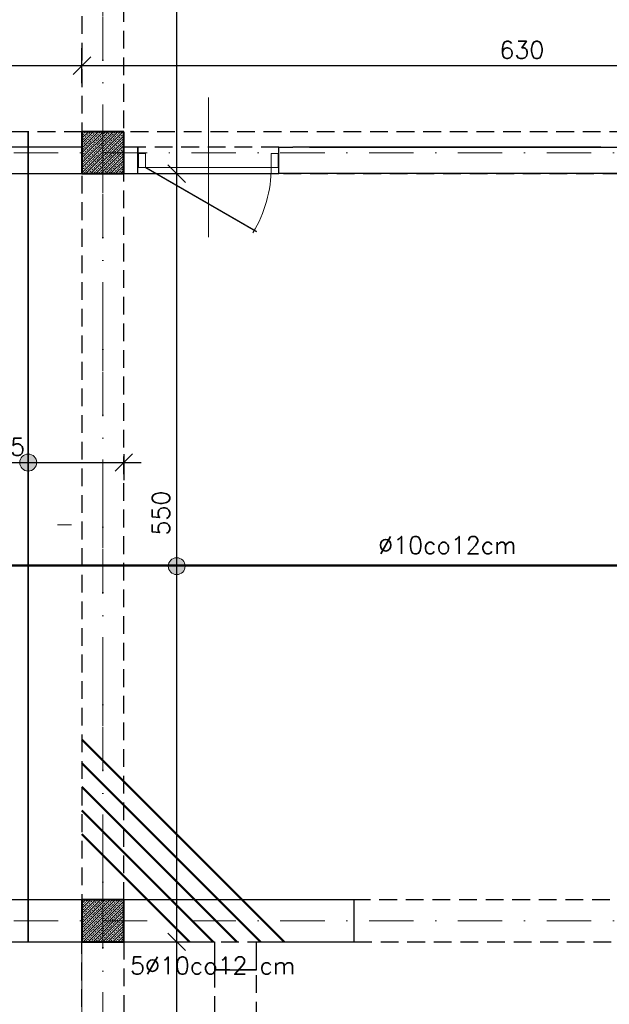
# Model space of a CAD drawing. Extents: x -19 to 9300416, y -12 to 10688993.
# Tile 7 of 106: x 4607123 to 4607545, y 5310708 to 5311413. Entities that reach past the tile are written whole.
import ezdxf

# ---------------------------------------------------------------- set-up
doc = ezdxf.new("R2010")
doc.units = 0
doc.header["$MEASUREMENT"] = 0
doc.linetypes.add('DASHDOT', pattern=[25.4, 12.7, -6.35, 0, -6.35])
doc.linetypes.add('DASHED', pattern=[19.05, 12.7, -6.35])
for name, color, linetype, lineweight in [('K-BELKI', 5, 'DASHED', 30), ('K-OPISY', 252, 'Continuous', 15), ('K-SCIANY CIENKI', 163, 'Continuous', 30), ('K-SCIANY GRUBY', 195, 'Continuous', 40), ('K-STAL', 114, 'Continuous', 50), ('K-STAL CIENKI', 92, 'Continuous', 35), ('K-WIDOK', 45, 'Continuous', 20), ('K-WYMIARY', 7, 'Continuous', 15), ('Osie', 175, 'DASHDOT', 9)]:
    doc.layers.add(name, color=color, linetype=linetype, lineweight=lineweight)
doc.layers.add('STOLARKA', color=4, linetype='Continuous')
doc.styles.add('Simplex', font='simplex.shx')
doc.dimstyles.new('1do50', dxfattribs={"dimscale": 5, "dimtxt": 2.5, "dimasz": 2.5, "dimexe": 2.5, "dimexo": 0.5, "dimgap": 1, "dimtad": 1, "dimdec": 1, "dimrnd": 0.5, "dimzin": 12, "dimdsep": 46, "dimtxsty": 'Simplex', "dimblk": 'OBLIQUE', "dimcen": 0.5, "dimdle": 2.5, "dimclrd": 256, "dimclre": 256, "dimclrt": 256, "dimadec": 1, "dimazin": 3, "dimtfac": 1, "dimtdec": 1, "dimtix": 1, "dimtmove": 0, "dimatfit": 3, "dimfxl": 0, "dimtolj": 1, "dimtzin": 0, "dimarcsym": 0})

# ---------------------------------------------------------------- blocks, each defined once
blk = doc.blocks.new('G$C61CBF25F')
at = {"layer": 'Osie', "lineweight": 0, "ltscale": 2.5}
for p, q in [((305, 0), (305, 1880)), ((855, 0), (855, 1880)), ((1525, 1240), (-5, 1240))]:
    blk.add_line(p, q, dxfattribs=at)
blk = doc.blocks.new('_Oblique')
at = {"color": 0, "linetype": 'ByBlock', "lineweight": -2}
blk.add_line((-0.5, -0.5), (0.5, 0.5), dxfattribs=at)
blk = doc.blocks.new('*D1149')
at = {"layer": 'Defpoints', "color": 0}
for p in [(4607167.81, 5311380.09), (4606627.81, 5311332.75), (4607167.81, 5311329.93)]:
    blk.add_point(p, dxfattribs=at)
at = {"layer": 'K-WYMIARY', "lineweight": -2, "ltscale": 40}
for p, q in [((4606627.81, 5311367.59), (4606627.81, 5311392.59)), ((4607167.81, 5311367.59), (4607167.81, 5311392.59)), ((4606615.31, 5311380.09), (4607180.31, 5311380.09))]:
    blk.add_line(p, q, dxfattribs=at)
at = {"layer": 'K-WYMIARY', "linetype": 'ByBlock', "lineweight": -2, "xscale": 12.5, "yscale": 12.5, "zscale": 12.5, "rotation": 180}
blk.add_blockref('_Oblique', (4606627.81, 5311380.09), dxfattribs=at)
at = {"layer": 'K-WYMIARY', "linetype": 'ByBlock', "lineweight": -2, "xscale": 12.5, "yscale": 12.5, "zscale": 12.5}
blk.add_blockref('_Oblique', (4607167.81, 5311380.09), dxfattribs=at)
at = {"layer": 'K-WYMIARY', "lineweight": 0, "ltscale": 40, "insert": (4606897.81, 5311391.34), "char_height": 12.5, "attachment_point": 5, "style": 'Simplex'}
blk.add_mtext('\\A1;540', dxfattribs=at)
blk = doc.blocks.new('*D1150')
at = {"layer": 'Defpoints', "color": 0}
for p in [(4607797.81, 5311380.09), (4607167.81, 5311329.93), (4607797.81, 5310789.67)]:
    blk.add_point(p, dxfattribs=at)
at = {"layer": 'K-WYMIARY', "lineweight": -2, "ltscale": 40}
for p, q in [((4607167.81, 5311367.59), (4607167.81, 5311392.59)), ((4607797.81, 5311367.59), (4607797.81, 5311392.59)), ((4607155.31, 5311380.09), (4607810.31, 5311380.09))]:
    blk.add_line(p, q, dxfattribs=at)
at = {"layer": 'K-WYMIARY', "linetype": 'ByBlock', "lineweight": -2, "xscale": 12.5, "yscale": 12.5, "zscale": 12.5, "rotation": 180}
blk.add_blockref('_Oblique', (4607167.81, 5311380.09), dxfattribs=at)
at = {"layer": 'K-WYMIARY', "linetype": 'ByBlock', "lineweight": -2, "xscale": 12.5, "yscale": 12.5, "zscale": 12.5}
blk.add_blockref('_Oblique', (4607797.81, 5311380.09), dxfattribs=at)
at = {"layer": 'K-WYMIARY', "lineweight": 0, "ltscale": 40, "insert": (4607482.81, 5311391.34), "char_height": 12.5, "attachment_point": 5, "style": 'Simplex'}
blk.add_mtext('\\A1;630', dxfattribs=at)
blk = doc.blocks.new('*D1152')
at = {"layer": 'Defpoints', "color": 0}
for p in [(4607197.81, 5310752.75), (4607235.65, 5310752.75), (4607167.81, 5310542.75)]:
    blk.add_point(p, dxfattribs=at)
at = {"layer": 'K-WYMIARY', "lineweight": -2, "ltscale": 40}
for p, q in [((4607235.65, 5310530.25), (4607235.65, 5310765.25)), ((4607223.15, 5310752.75), (4607248.15, 5310752.75)), ((4607223.15, 5310542.75), (4607248.15, 5310542.75))]:
    blk.add_line(p, q, dxfattribs=at)
at = {"layer": 'K-WYMIARY', "linetype": 'ByBlock', "lineweight": -2, "xscale": 12.5, "yscale": 12.5, "zscale": 12.5}
for p, rotation in [((4607235.65, 5310752.75), 90), ((4607235.65, 5310542.75), 270)]:
    blk.add_blockref('_Oblique', p, dxfattribs=dict(at, rotation=rotation))
at = {"layer": 'K-WYMIARY', "lineweight": 0, "ltscale": 40, "insert": (4607224.4, 5310647.75), "char_height": 12.5, "attachment_point": 5, "rotation": 90, "style": 'Simplex'}
blk.add_mtext('\\A1;210', dxfattribs=at)
blk = doc.blocks.new('*D1153')
at = {"layer": 'Defpoints', "color": 0}
for p in [(4607197.2, 5311302.75), (4607235.65, 5311302.75), (4607197.81, 5310752.75)]:
    blk.add_point(p, dxfattribs=at)
at = {"layer": 'K-WYMIARY', "lineweight": -2, "ltscale": 40}
for p, q in [((4607235.65, 5310740.25), (4607235.65, 5311315.25)), ((4607223.15, 5311302.75), (4607248.15, 5311302.75)), ((4607223.15, 5310752.75), (4607248.15, 5310752.75))]:
    blk.add_line(p, q, dxfattribs=at)
at = {"layer": 'K-WYMIARY', "linetype": 'ByBlock', "lineweight": -2, "xscale": 12.5, "yscale": 12.5, "zscale": 12.5}
for p, rotation in [((4607235.65, 5311302.75), 90), ((4607235.65, 5310752.75), 270)]:
    blk.add_blockref('_Oblique', p, dxfattribs=dict(at, rotation=rotation))
at = {"layer": 'K-WYMIARY', "lineweight": 0, "ltscale": 40, "insert": (4607224.4, 5311059.67), "char_height": 12.5, "attachment_point": 5, "rotation": 90, "style": 'Simplex'}
blk.add_mtext('\\A1;550', dxfattribs=at)
blk = doc.blocks.new('*D1154')
at = {"layer": 'Defpoints', "color": 0}
for p in [(4607197.81, 5311902.75), (4607235.65, 5311902.75), (4607197.2, 5311302.75)]:
    blk.add_point(p, dxfattribs=at)
at = {"layer": 'K-WYMIARY', "lineweight": -2, "ltscale": 40}
for p, q in [((4607235.65, 5311290.25), (4607235.65, 5311915.25)), ((4607223.15, 5311902.75), (4607248.15, 5311902.75)), ((4607223.15, 5311302.75), (4607248.15, 5311302.75))]:
    blk.add_line(p, q, dxfattribs=at)
at = {"layer": 'K-WYMIARY', "linetype": 'ByBlock', "lineweight": -2, "xscale": 12.5, "yscale": 12.5, "zscale": 12.5}
for p, rotation in [((4607235.65, 5311902.75), 90), ((4607235.65, 5311302.75), 270)]:
    blk.add_blockref('_Oblique', p, dxfattribs=dict(at, rotation=rotation))
at = {"layer": 'K-WYMIARY', "lineweight": 0, "ltscale": 40, "insert": (4607224.4, 5311602.75), "char_height": 12.5, "attachment_point": 5, "rotation": 90, "style": 'Simplex'}
blk.add_mtext('\\A1;600', dxfattribs=at)
blk = doc.blocks.new('*D1155')
at = {"layer": 'Defpoints', "color": 0}
for p in [(4607008.28, 5311104.5), (4607197.81, 5311104.5), (4607197.81, 5311095.89)]:
    blk.add_point(p, dxfattribs=at)
at = {"layer": 'K-WYMIARY', "lineweight": -2, "ltscale": 40}
for p, q in [((4607008.28, 5311102), (4607008.28, 5311083.39)), ((4607197.81, 5311102), (4607197.81, 5311083.39)), ((4606995.78, 5311095.89), (4607210.31, 5311095.89))]:
    blk.add_line(p, q, dxfattribs=at)
at = {"layer": 'K-WYMIARY', "linetype": 'ByBlock', "lineweight": -2, "xscale": 12.5, "yscale": 12.5, "zscale": 12.5, "rotation": 180}
blk.add_blockref('_Oblique', (4607008.28, 5311095.89), dxfattribs=at)
at = {"layer": 'K-WYMIARY', "linetype": 'ByBlock', "lineweight": -2, "xscale": 12.5, "yscale": 12.5, "zscale": 12.5}
blk.add_blockref('_Oblique', (4607197.81, 5311095.89), dxfattribs=at)
at = {"layer": 'K-WYMIARY', "lineweight": 0, "ltscale": 40, "insert": (4607103.04, 5311107.14), "char_height": 12.5, "attachment_point": 5, "style": 'Simplex'}
blk.add_mtext('\\A1;189.5', dxfattribs=at)

msp = doc.modelspace()

# ---------------------------------------------------------------- hatches: boundary and pattern name
at = {"layer": 'K-OPISY'}
h = msp.add_hatch(color=256, dxfattribs=at)
edge = h.paths.add_edge_path()
edge.add_arc((4607129.39, 5311095.89), 6.06, 0, 360)
h = msp.add_hatch(color=1, dxfattribs=at)
edge = h.paths.add_edge_path()
edge.add_arc((4607235.65, 5311021.68), 6.06, 0, 360)

# ---------------------------------------------------------------- linework, layer by layer
at = {"layer": 'K-BELKI'}
for points in [[(4607167.81, 5311872.75), (4607167.81, 5310782.75), (4607197.81, 5310782.75), (4607197.81, 5311872.75)], [(4607167.81, 5311302.75), (4607167.81, 5311332.75), (4606657.81, 5311332.75), (4606657.81, 5311302.75)], [(4607767.81, 5311302.75), (4607767.81, 5311332.75), (4607197.81, 5311332.75), (4607197.81, 5311302.75)], [(4607207.81, 5311321.75), (4607207.81, 5311302.75), (4607308.81, 5311302.75), (4607308.81, 5311321.75)], [(4606657.81, 5310782.75), (4606657.81, 5310752.75), (4608307.81, 5310752.75), (4608307.81, 5310782.75)], [(4607167.81, 5310572.75), (4607167.81, 5310752.75), (4607197.81, 5310752.75), (4607197.81, 5310572.75)], [(4607292.81, 5310582.75), (4607292.81, 5310732.77), (4607262.81, 5310732.77), (4607262.81, 5310582.75)]]:
    msp.add_lwpolyline(points, close=True, dxfattribs=at)
at = {"layer": 'K-OPISY'}
msp.add_circle((4607129.39, 5311095.89), 6.06, dxfattribs=at)
at = {"layer": 'K-OPISY', "color": 1}
msp.add_circle((4607235.65, 5311021.68), 6.06, dxfattribs=at)
at = {"layer": 'K-SCIANY CIENKI'}
for p, q in [((4607167.81, 5311321.75), (4607061.65, 5311321.75)), ((4607167.81, 5311302.75), (4607167.81, 5311321.75)), ((4607207.81, 5311321.75), (4607197.81, 5311321.75)), ((4607197.81, 5311321.75), (4607197.81, 5311302.75)), ((4607207.81, 5311302.75), (4607207.81, 5311321.75)), ((4607308.81, 5311302.75), (4607308.81, 5311321.75)), ((4607308.81, 5311321.75), (4607318.81, 5311321.75)), ((4607539.42, 5311321.75), (4607318.81, 5311321.75)), ((4607330.81, 5311321.75), (4607624.88, 5311321.75)), ((4607061.65, 5311302.75), (4607167.81, 5311302.75)), ((4607197.81, 5311302.75), (4607207.81, 5311302.75)), ((4607624.81, 5311302.75), (4607308.81, 5311302.75)), ((4607167.81, 5310782.75), (4606811.81, 5310782.75)), ((4607167.81, 5310752.75), (4607167.81, 5310782.75)), ((4607362.81, 5310782.75), (4607197.81, 5310782.75)), ((4607197.81, 5310782.75), (4607197.81, 5310752.75)), ((4607362.81, 5310752.75), (4607362.81, 5310782.75)), ((4606811.81, 5310752.75), (4607167.81, 5310752.75)), ((4607197.81, 5310752.75), (4607262.81, 5310752.75)), ((4607262.81, 5310752.75), (4607262.81, 5310732.77)), ((4607292.81, 5310732.77), (4607292.81, 5310752.75)), ((4607292.81, 5310752.75), (4607362.81, 5310752.75)), ((4607262.81, 5310732.77), (4607292.81, 5310732.77))]:
    msp.add_line(p, q, dxfattribs=at)
at = {"layer": 'K-SCIANY GRUBY'}
for p, q in [((4607197.81, 5311332.75), (4607167.81, 5311332.75)), ((4607167.81, 5311332.75), (4607167.81, 5311302.75)), ((4607197.81, 5311302.75), (4607197.81, 5311332.75)), ((4607167.81, 5311302.75), (4607197.81, 5311302.75)), ((4607197.81, 5310782.75), (4607167.81, 5310782.75)), ((4607167.81, 5310782.75), (4607167.81, 5310752.75)), ((4607197.81, 5310752.75), (4607197.81, 5310782.75)), ((4607167.81, 5310752.75), (4607197.81, 5310752.75))]:
    msp.add_line(p, q, dxfattribs=at)
at = {"layer": 'K-STAL'}
for p, q in [((4607312.66, 5310752.75), (4607167.81, 5310897.6)), ((4607295.69, 5310752.75), (4607167.81, 5310880.63)), ((4607278.72, 5310752.75), (4607167.81, 5310863.66)), ((4607261.75, 5310752.75), (4607167.81, 5310846.69)), ((4607244.78, 5310752.75), (4607167.81, 5310829.72))]:
    msp.add_line(p, q, dxfattribs=at)
msp.add_lwpolyline([(4607008.28, 5311022.25), (4608337.81, 5311022.25)], dxfattribs=at)
at = {"layer": 'K-STAL CIENKI', "color": 2}
msp.add_line((4607129.39, 5311332.75), (4607129.39, 5310752.75), dxfattribs=at)
at = {"layer": 'K-WIDOK', "linetype": 'Continuous', "lineweight": 0}
for p, q in [((4607167.81, 5311331.69), (4607168.86, 5311332.75)), ((4607167.81, 5311328.16), (4607172.4, 5311332.75)), ((4607167.81, 5311324.62), (4607175.93, 5311332.75)), ((4607167.81, 5311321.09), (4607179.47, 5311332.75)), ((4607167.81, 5311317.55), (4607183, 5311332.75)), ((4607167.81, 5311314.02), (4607186.54, 5311332.75)), ((4607167.81, 5311310.48), (4607190.07, 5311332.75)), ((4607167.81, 5311306.95), (4607193.61, 5311332.75)), ((4607167.81, 5311303.41), (4607197.14, 5311332.75)), ((4607167.81, 5311329.93), (4607167.82, 5311329.94)), ((4607167.81, 5311326.39), (4607168.26, 5311326.85)), ((4607168.26, 5311330.38), (4607169.15, 5311331.26)), ((4607168.71, 5311327.29), (4607169.59, 5311328.17)), ((4607169.59, 5311331.71), (4607170.47, 5311332.59)), ((4607170.03, 5311328.61), (4607170.92, 5311329.5)), ((4607170.47, 5311325.52), (4607171.36, 5311326.4)), ((4607170.68, 5311302.75), (4607197.81, 5311329.87)), ((4607171.36, 5311329.94), (4607172.24, 5311330.82)), ((4607171.8, 5311326.85), (4607172.68, 5311327.73)), ((4607172.68, 5311331.26), (4607173.57, 5311332.15)), ((4607173.12, 5311328.17), (4607174.01, 5311329.05)), ((4607174.01, 5311332.59), (4607174.16, 5311332.75)), ((4607174.22, 5311302.75), (4607197.81, 5311326.34)), ((4607174.45, 5311329.5), (4607175.33, 5311330.38)), ((4607174.89, 5311326.4), (4607175.78, 5311327.29)), ((4607175.78, 5311330.82), (4607176.66, 5311331.71)), ((4607176.22, 5311327.73), (4607177.1, 5311328.61)), ((4607177.1, 5311332.15), (4607177.7, 5311332.75)), ((4607177.54, 5311329.05), (4607178.43, 5311329.94)), ((4607177.99, 5311325.96), (4607178.87, 5311326.85)), ((4607178.87, 5311330.38), (4607179.75, 5311331.26)), ((4607179.31, 5311327.29), (4607180.2, 5311328.17)), ((4607180.2, 5311331.71), (4607181.08, 5311332.59)), ((4607180.64, 5311328.61), (4607181.52, 5311329.5)), ((4607181.08, 5311325.52), (4607181.96, 5311326.4)), ((4607181.96, 5311329.94), (4607182.85, 5311330.82)), ((4607182.41, 5311326.85), (4607183.29, 5311327.73)), ((4607183.29, 5311331.26), (4607184.17, 5311332.15)), ((4607183.73, 5311328.17), (4607184.62, 5311329.05)), ((4607184.62, 5311332.59), (4607184.77, 5311332.75)), ((4607185.06, 5311329.5), (4607185.94, 5311330.38)), ((4607185.5, 5311326.4), (4607186.38, 5311327.29)), ((4607186.38, 5311330.82), (4607187.27, 5311331.71)), ((4607186.83, 5311327.73), (4607187.71, 5311328.61)), ((4607187.71, 5311332.15), (4607188.31, 5311332.75)), ((4607188.15, 5311329.05), (4607189.03, 5311329.94)), ((4607188.59, 5311325.96), (4607189.48, 5311326.85)), ((4607189.48, 5311330.38), (4607190.36, 5311331.26)), ((4607189.92, 5311327.29), (4607190.8, 5311328.17)), ((4607190.8, 5311331.71), (4607191.69, 5311332.59)), ((4607191.24, 5311328.61), (4607192.13, 5311329.5)), ((4607191.69, 5311325.52), (4607192.57, 5311326.4)), ((4607192.57, 5311329.94), (4607193.45, 5311330.82)), ((4607193.01, 5311326.85), (4607193.9, 5311327.73)), ((4607193.9, 5311331.26), (4607194.78, 5311332.15)), ((4607194.34, 5311328.17), (4607195.22, 5311329.05)), ((4607195.22, 5311332.59), (4607195.38, 5311332.75)), ((4607195.66, 5311329.5), (4607196.55, 5311330.38)), ((4607196.11, 5311326.4), (4607196.99, 5311327.29)), ((4607196.99, 5311330.82), (4607197.81, 5311331.64)), ((4607197.43, 5311327.73), (4607197.81, 5311328.11)), ((4607167.81, 5311319.32), (4607167.82, 5311319.33)), ((4607167.82, 5311322.87), (4607168.71, 5311323.75)), ((4607168.26, 5311319.77), (4607169.15, 5311320.66)), ((4607169.15, 5311324.19), (4607170.03, 5311325.08)), ((4607169.59, 5311321.1), (4607170.47, 5311321.98)), ((4607170.92, 5311322.43), (4607171.8, 5311323.31)), ((4607171.36, 5311319.33), (4607172.24, 5311320.22)), ((4607172.24, 5311323.75), (4607173.12, 5311324.64)), ((4607172.68, 5311320.66), (4607173.57, 5311321.54)), ((4607173.57, 5311325.08), (4607174.45, 5311325.96)), ((4607174.01, 5311321.98), (4607174.89, 5311322.87)), ((4607174.45, 5311318.89), (4607175.33, 5311319.77)), ((4607175.33, 5311323.31), (4607176.22, 5311324.19)), ((4607175.78, 5311320.22), (4607176.66, 5311321.1)), ((4607176.66, 5311324.64), (4607177.54, 5311325.52)), ((4607177.1, 5311321.54), (4607177.99, 5311322.43)), ((4607177.54, 5311318.45), (4607178.43, 5311319.33)), ((4607177.75, 5311302.75), (4607197.81, 5311322.8)), ((4607178.43, 5311322.87), (4607179.31, 5311323.75)), ((4607178.87, 5311319.77), (4607179.75, 5311320.66)), ((4607179.75, 5311324.19), (4607180.64, 5311325.08)), ((4607180.2, 5311321.1), (4607181.08, 5311321.98)), ((4607181.29, 5311302.75), (4607197.81, 5311319.27)), ((4607181.52, 5311322.43), (4607182.41, 5311323.31)), ((4607181.96, 5311319.33), (4607182.85, 5311320.22)), ((4607182.85, 5311323.75), (4607183.73, 5311324.64)), ((4607183.29, 5311320.66), (4607184.17, 5311321.54)), ((4607184.17, 5311325.08), (4607185.06, 5311325.96)), ((4607184.62, 5311321.98), (4607185.5, 5311322.87)), ((4607185.06, 5311318.89), (4607185.94, 5311319.77)), ((4607185.94, 5311323.31), (4607186.83, 5311324.19)), ((4607186.38, 5311320.22), (4607187.27, 5311321.1)), ((4607187.27, 5311324.64), (4607188.15, 5311325.52)), ((4607187.71, 5311321.54), (4607188.59, 5311322.43)), ((4607188.15, 5311318.45), (4607189.03, 5311319.33)), ((4607189.03, 5311322.87), (4607189.92, 5311323.75)), ((4607189.48, 5311319.77), (4607190.36, 5311320.66)), ((4607190.36, 5311324.19), (4607191.24, 5311325.08)), ((4607190.8, 5311321.1), (4607191.69, 5311321.98)), ((4607192.13, 5311322.43), (4607193.01, 5311323.31)), ((4607192.57, 5311319.33), (4607193.45, 5311320.22)), ((4607193.45, 5311323.75), (4607194.34, 5311324.64)), ((4607193.9, 5311320.66), (4607194.78, 5311321.54)), ((4607194.78, 5311325.08), (4607195.66, 5311325.96)), ((4607195.22, 5311321.98), (4607196.11, 5311322.87)), ((4607195.66, 5311318.89), (4607196.55, 5311319.77)), ((4607196.55, 5311323.31), (4607197.43, 5311324.19)), ((4607196.99, 5311320.22), (4607197.81, 5311321.04)), ((4607167.81, 5311315.78), (4607168.26, 5311316.24)), ((4607167.82, 5311312.26), (4607168.71, 5311313.14)), ((4607168.71, 5311316.68), (4607169.59, 5311317.56)), ((4607169.15, 5311313.59), (4607170.03, 5311314.47)), ((4607170.03, 5311318.01), (4607170.92, 5311318.89)), ((4607170.47, 5311314.91), (4607171.36, 5311315.8)), ((4607170.92, 5311311.82), (4607171.8, 5311312.7)), ((4607171.8, 5311316.24), (4607172.68, 5311317.12)), ((4607172.24, 5311313.14), (4607173.12, 5311314.03)), ((4607173.12, 5311317.56), (4607174.01, 5311318.45)), ((4607173.57, 5311314.47), (4607174.45, 5311315.35)), ((4607174.01, 5311311.38), (4607174.89, 5311312.26)), ((4607174.89, 5311315.8), (4607175.78, 5311316.68)), ((4607175.33, 5311312.7), (4607176.22, 5311313.59)), ((4607176.22, 5311317.12), (4607177.1, 5311318.01)), ((4607176.66, 5311314.03), (4607177.54, 5311314.91)), ((4607177.99, 5311315.35), (4607178.87, 5311316.24)), ((4607178.43, 5311312.26), (4607179.31, 5311313.14)), ((4607179.31, 5311316.68), (4607180.2, 5311317.56)), ((4607179.75, 5311313.59), (4607180.64, 5311314.47)), ((4607180.64, 5311318.01), (4607181.52, 5311318.89)), ((4607181.08, 5311314.91), (4607181.96, 5311315.8)), ((4607181.52, 5311311.82), (4607182.41, 5311312.7)), ((4607182.41, 5311316.24), (4607183.29, 5311317.12)), ((4607182.85, 5311313.14), (4607183.73, 5311314.03)), ((4607183.73, 5311317.56), (4607184.62, 5311318.45)), ((4607184.17, 5311314.47), (4607185.06, 5311315.35)), ((4607184.62, 5311311.38), (4607185.5, 5311312.26)), ((4607184.82, 5311302.75), (4607197.81, 5311315.73)), ((4607185.5, 5311315.8), (4607186.38, 5311316.68)), ((4607185.94, 5311312.7), (4607186.83, 5311313.59)), ((4607186.83, 5311317.12), (4607187.71, 5311318.01)), ((4607187.27, 5311314.03), (4607188.15, 5311314.91)), ((4607188.36, 5311302.75), (4607197.81, 5311312.2)), ((4607188.59, 5311315.35), (4607189.48, 5311316.24)), ((4607189.03, 5311312.26), (4607189.92, 5311313.14)), ((4607189.92, 5311316.68), (4607190.8, 5311317.56)), ((4607190.36, 5311313.59), (4607191.24, 5311314.47)), ((4607191.24, 5311318.01), (4607192.13, 5311318.89)), ((4607191.69, 5311314.91), (4607192.57, 5311315.8)), ((4607192.13, 5311311.82), (4607193.01, 5311312.7)), ((4607193.01, 5311316.24), (4607193.9, 5311317.12)), ((4607193.45, 5311313.14), (4607194.34, 5311314.03)), ((4607194.34, 5311317.56), (4607195.22, 5311318.45)), ((4607194.78, 5311314.47), (4607195.66, 5311315.35)), ((4607195.22, 5311311.38), (4607196.11, 5311312.26)), ((4607196.11, 5311315.8), (4607196.99, 5311316.68)), ((4607196.55, 5311312.7), (4607197.43, 5311313.59)), ((4607197.43, 5311317.12), (4607197.81, 5311317.5)), ((4607167.81, 5311308.71), (4607167.82, 5311308.73)), ((4607167.81, 5311305.18), (4607168.26, 5311305.63)), ((4607168.26, 5311309.17), (4607169.15, 5311310.05)), ((4607168.71, 5311306.07), (4607169.59, 5311306.96)), ((4607169.59, 5311310.49), (4607170.47, 5311311.38)), ((4607170.03, 5311307.4), (4607170.92, 5311308.28)), ((4607170.47, 5311304.31), (4607171.36, 5311305.19)), ((4607171.36, 5311308.73), (4607172.24, 5311309.61)), ((4607171.8, 5311305.63), (4607172.68, 5311306.52)), ((4607172.68, 5311310.05), (4607173.57, 5311310.94)), ((4607173.12, 5311306.96), (4607174.01, 5311307.84)), ((4607174.45, 5311308.28), (4607175.33, 5311309.17)), ((4607174.89, 5311305.19), (4607175.78, 5311306.07)), ((4607175.78, 5311309.61), (4607176.66, 5311310.49)), ((4607176.22, 5311306.52), (4607177.1, 5311307.4)), ((4607177.1, 5311310.94), (4607177.99, 5311311.82)), ((4607177.54, 5311307.84), (4607178.43, 5311308.73)), ((4607177.99, 5311304.75), (4607178.87, 5311305.63)), ((4607178.87, 5311309.17), (4607179.75, 5311310.05)), ((4607179.31, 5311306.07), (4607180.2, 5311306.96)), ((4607180.2, 5311310.49), (4607181.08, 5311311.38)), ((4607180.64, 5311307.4), (4607181.52, 5311308.28)), ((4607181.08, 5311304.31), (4607181.96, 5311305.19)), ((4607181.96, 5311308.73), (4607182.85, 5311309.61)), ((4607182.41, 5311305.63), (4607183.29, 5311306.52)), ((4607183.29, 5311310.05), (4607184.17, 5311310.94)), ((4607183.73, 5311306.96), (4607184.62, 5311307.84)), ((4607185.06, 5311308.28), (4607185.94, 5311309.17)), ((4607185.5, 5311305.19), (4607186.38, 5311306.07)), ((4607186.38, 5311309.61), (4607187.27, 5311310.49)), ((4607186.83, 5311306.52), (4607187.71, 5311307.4)), ((4607187.71, 5311310.94), (4607188.59, 5311311.82)), ((4607188.15, 5311307.84), (4607189.03, 5311308.73)), ((4607188.59, 5311304.75), (4607189.48, 5311305.63)), ((4607189.48, 5311309.17), (4607190.36, 5311310.05)), ((4607189.92, 5311306.07), (4607190.8, 5311306.96)), ((4607190.8, 5311310.49), (4607191.69, 5311311.38)), ((4607191.24, 5311307.4), (4607192.13, 5311308.28)), ((4607191.69, 5311304.31), (4607192.57, 5311305.19)), ((4607191.89, 5311302.75), (4607197.81, 5311308.66)), ((4607192.57, 5311308.73), (4607193.45, 5311309.61)), ((4607193.01, 5311305.63), (4607193.9, 5311306.52)), ((4607193.9, 5311310.05), (4607194.78, 5311310.94)), ((4607194.34, 5311306.96), (4607195.22, 5311307.84)), ((4607195.43, 5311302.75), (4607197.81, 5311305.13)), ((4607195.66, 5311308.28), (4607196.55, 5311309.17)), ((4607196.11, 5311305.19), (4607196.99, 5311306.07)), ((4607196.99, 5311309.61), (4607197.81, 5311310.43)), ((4607197.43, 5311306.52), (4607197.81, 5311306.89)), ((4607169.15, 5311302.98), (4607170.03, 5311303.86)), ((4607172.45, 5311302.75), (4607173.12, 5311303.42)), ((4607173.57, 5311303.86), (4607174.45, 5311304.75)), ((4607175.98, 5311302.75), (4607176.22, 5311302.98)), ((4607176.66, 5311303.42), (4607177.54, 5311304.31)), ((4607179.75, 5311302.98), (4607180.64, 5311303.86)), ((4607183.05, 5311302.75), (4607183.73, 5311303.42)), ((4607184.17, 5311303.86), (4607185.06, 5311304.75)), ((4607186.59, 5311302.75), (4607186.83, 5311302.98)), ((4607187.27, 5311303.42), (4607188.15, 5311304.31)), ((4607190.36, 5311302.98), (4607191.24, 5311303.86)), ((4607193.66, 5311302.75), (4607194.34, 5311303.42)), ((4607194.78, 5311303.86), (4607195.66, 5311304.75)), ((4607197.2, 5311302.75), (4607197.43, 5311302.98)), ((4607167.81, 5310780.15), (4607170.4, 5310782.75)), ((4607167.81, 5310776.62), (4607173.94, 5310782.75)), ((4607167.81, 5310773.08), (4607177.47, 5310782.75)), ((4607167.81, 5310769.54), (4607181.01, 5310782.75)), ((4607167.81, 5310766.01), (4607184.55, 5310782.75)), ((4607167.81, 5310762.47), (4607188.08, 5310782.75)), ((4607167.81, 5310758.94), (4607191.62, 5310782.75)), ((4607167.81, 5310755.4), (4607195.15, 5310782.75)), ((4607167.81, 5310778.38), (4607167.82, 5310778.4)), ((4607167.82, 5310781.93), (4607168.64, 5310782.75)), ((4607168.26, 5310778.84), (4607169.15, 5310779.72)), ((4607168.69, 5310752.75), (4607197.81, 5310781.87)), ((4607168.71, 5310775.74), (4607169.59, 5310776.63)), ((4607169.59, 5310780.16), (4607170.47, 5310781.05)), ((4607170.03, 5310777.07), (4607170.92, 5310777.95)), ((4607170.92, 5310781.49), (4607171.8, 5310782.37)), ((4607171.36, 5310778.4), (4607172.24, 5310779.28)), ((4607171.8, 5310775.3), (4607172.68, 5310776.19)), ((4607172.22, 5310752.75), (4607197.81, 5310778.33)), ((4607172.68, 5310779.72), (4607173.57, 5310780.61)), ((4607173.12, 5310776.63), (4607174.01, 5310777.51)), ((4607174.01, 5310781.05), (4607174.89, 5310781.93)), ((4607174.45, 5310777.95), (4607175.33, 5310778.84)), ((4607175.33, 5310782.37), (4607175.71, 5310782.75)), ((4607175.78, 5310779.28), (4607176.66, 5310780.16)), ((4607176.22, 5310776.19), (4607177.1, 5310777.07)), ((4607177.1, 5310780.61), (4607177.99, 5310781.49)), ((4607177.54, 5310777.51), (4607178.43, 5310778.4)), ((4607178.43, 5310781.93), (4607179.24, 5310782.75)), ((4607178.87, 5310778.84), (4607179.75, 5310779.72)), ((4607179.31, 5310775.74), (4607180.2, 5310776.63)), ((4607180.2, 5310780.16), (4607181.08, 5310781.05)), ((4607180.64, 5310777.07), (4607181.52, 5310777.95)), ((4607181.52, 5310781.49), (4607182.41, 5310782.37)), ((4607181.96, 5310778.4), (4607182.85, 5310779.28)), ((4607182.41, 5310775.3), (4607183.29, 5310776.19)), ((4607183.29, 5310779.72), (4607184.17, 5310780.61)), ((4607183.73, 5310776.63), (4607184.62, 5310777.51)), ((4607184.62, 5310781.05), (4607185.5, 5310781.93)), ((4607185.06, 5310777.95), (4607185.94, 5310778.84)), ((4607185.94, 5310782.37), (4607186.31, 5310782.75)), ((4607186.38, 5310779.28), (4607187.27, 5310780.16)), ((4607186.83, 5310776.19), (4607187.71, 5310777.07)), ((4607187.71, 5310780.61), (4607188.59, 5310781.49)), ((4607188.15, 5310777.51), (4607189.03, 5310778.4)), ((4607189.03, 5310781.93), (4607189.85, 5310782.75)), ((4607189.48, 5310778.84), (4607190.36, 5310779.72)), ((4607189.92, 5310775.74), (4607190.8, 5310776.63)), ((4607190.8, 5310780.16), (4607191.69, 5310781.05)), ((4607191.24, 5310777.07), (4607192.13, 5310777.95)), ((4607192.13, 5310781.49), (4607193.01, 5310782.37)), ((4607192.57, 5310778.4), (4607193.45, 5310779.28)), ((4607193.01, 5310775.3), (4607193.9, 5310776.19)), ((4607193.9, 5310779.72), (4607194.78, 5310780.61)), ((4607194.34, 5310776.63), (4607195.22, 5310777.51)), ((4607195.22, 5310781.05), (4607196.11, 5310781.93)), ((4607195.66, 5310777.95), (4607196.55, 5310778.84)), ((4607196.55, 5310782.37), (4607196.92, 5310782.75)), ((4607196.99, 5310779.28), (4607197.81, 5310780.1)), ((4607197.43, 5310776.19), (4607197.81, 5310776.56)), ((4607167.81, 5310774.85), (4607168.26, 5310775.3)), ((4607167.82, 5310771.32), (4607168.71, 5310772.21)), ((4607168.26, 5310768.23), (4607169.15, 5310769.11)), ((4607169.15, 5310772.65), (4607170.03, 5310773.53)), ((4607169.59, 5310769.56), (4607170.47, 5310770.44)), ((4607170.47, 5310773.98), (4607171.36, 5310774.86)), ((4607170.92, 5310770.88), (4607171.8, 5310771.77)), ((4607172.24, 5310772.21), (4607173.12, 5310773.09)), ((4607172.68, 5310769.11), (4607173.57, 5310770)), ((4607173.57, 5310773.53), (4607174.45, 5310774.42)), ((4607174.01, 5310770.44), (4607174.89, 5310771.32)), ((4607174.89, 5310774.86), (4607175.78, 5310775.74)), ((4607175.33, 5310771.77), (4607176.22, 5310772.65)), ((4607175.76, 5310752.75), (4607197.81, 5310774.8)), ((4607175.78, 5310768.67), (4607176.66, 5310769.56)), ((4607176.66, 5310773.09), (4607177.54, 5310773.98)), ((4607177.1, 5310770), (4607177.99, 5310770.88)), ((4607177.99, 5310774.42), (4607178.87, 5310775.3)), ((4607178.43, 5310771.32), (4607179.31, 5310772.21)), ((4607178.87, 5310768.23), (4607179.75, 5310769.11)), ((4607179.29, 5310752.75), (4607197.81, 5310771.26)), ((4607179.75, 5310772.65), (4607180.64, 5310773.53)), ((4607180.2, 5310769.56), (4607181.08, 5310770.44)), ((4607181.08, 5310773.98), (4607181.96, 5310774.86)), ((4607181.52, 5310770.88), (4607182.41, 5310771.77)), ((4607182.85, 5310772.21), (4607183.73, 5310773.09)), ((4607183.29, 5310769.11), (4607184.17, 5310770)), ((4607184.17, 5310773.53), (4607185.06, 5310774.42)), ((4607184.62, 5310770.44), (4607185.5, 5310771.32)), ((4607185.5, 5310774.86), (4607186.38, 5310775.74)), ((4607185.94, 5310771.77), (4607186.83, 5310772.65)), ((4607186.38, 5310768.67), (4607187.27, 5310769.56)), ((4607187.27, 5310773.09), (4607188.15, 5310773.98)), ((4607187.71, 5310770), (4607188.59, 5310770.88)), ((4607188.59, 5310774.42), (4607189.48, 5310775.3)), ((4607189.03, 5310771.32), (4607189.92, 5310772.21)), ((4607189.48, 5310768.23), (4607190.36, 5310769.11)), ((4607190.36, 5310772.65), (4607191.24, 5310773.53)), ((4607190.8, 5310769.56), (4607191.69, 5310770.44)), ((4607191.69, 5310773.98), (4607192.57, 5310774.86)), ((4607192.13, 5310770.88), (4607193.01, 5310771.77)), ((4607193.45, 5310772.21), (4607194.34, 5310773.09)), ((4607193.9, 5310769.11), (4607194.78, 5310770)), ((4607194.78, 5310773.53), (4607195.66, 5310774.42)), ((4607195.22, 5310770.44), (4607196.11, 5310771.32)), ((4607196.11, 5310774.86), (4607196.99, 5310775.74)), ((4607196.55, 5310771.77), (4607197.43, 5310772.65)), ((4607196.99, 5310768.67), (4607197.81, 5310769.49)), ((4607167.81, 5310767.78), (4607167.82, 5310767.79)), ((4607167.81, 5310764.24), (4607168.26, 5310764.7)), ((4607168.71, 5310765.14), (4607169.59, 5310766.02)), ((4607169.15, 5310762.04), (4607170.03, 5310762.93)), ((4607170.03, 5310766.46), (4607170.92, 5310767.35)), ((4607170.47, 5310763.37), (4607171.36, 5310764.25)), ((4607171.36, 5310767.79), (4607172.24, 5310768.67)), ((4607171.8, 5310764.7), (4607172.68, 5310765.58)), ((4607172.24, 5310761.6), (4607173.12, 5310762.49)), ((4607173.12, 5310766.02), (4607174.01, 5310766.9)), ((4607173.57, 5310762.93), (4607174.45, 5310763.81)), ((4607174.45, 5310767.35), (4607175.33, 5310768.23)), ((4607174.89, 5310764.25), (4607175.78, 5310765.14)), ((4607175.33, 5310761.16), (4607176.22, 5310762.04)), ((4607176.22, 5310765.58), (4607177.1, 5310766.46)), ((4607176.66, 5310762.49), (4607177.54, 5310763.37)), ((4607177.54, 5310766.9), (4607178.43, 5310767.79)), ((4607177.99, 5310763.81), (4607178.87, 5310764.7)), ((4607179.31, 5310765.14), (4607180.2, 5310766.02)), ((4607179.75, 5310762.04), (4607180.64, 5310762.93)), ((4607180.64, 5310766.46), (4607181.52, 5310767.35)), ((4607181.08, 5310763.37), (4607181.96, 5310764.25)), ((4607181.96, 5310767.79), (4607182.85, 5310768.67)), ((4607182.41, 5310764.7), (4607183.29, 5310765.58)), ((4607182.83, 5310752.75), (4607197.81, 5310767.72)), ((4607182.85, 5310761.6), (4607183.73, 5310762.49)), ((4607183.73, 5310766.02), (4607184.62, 5310766.9)), ((4607184.17, 5310762.93), (4607185.06, 5310763.81)), ((4607185.06, 5310767.35), (4607185.94, 5310768.23)), ((4607185.5, 5310764.25), (4607186.38, 5310765.14)), ((4607185.94, 5310761.16), (4607186.83, 5310762.04)), ((4607186.37, 5310752.75), (4607197.81, 5310764.19)), ((4607186.83, 5310765.58), (4607187.71, 5310766.46)), ((4607187.27, 5310762.49), (4607188.15, 5310763.37)), ((4607188.15, 5310766.9), (4607189.03, 5310767.79)), ((4607188.59, 5310763.81), (4607189.48, 5310764.7)), ((4607189.92, 5310765.14), (4607190.8, 5310766.02)), ((4607190.36, 5310762.04), (4607191.24, 5310762.93)), ((4607191.24, 5310766.46), (4607192.13, 5310767.35)), ((4607191.69, 5310763.37), (4607192.57, 5310764.25)), ((4607192.57, 5310767.79), (4607193.45, 5310768.67)), ((4607193.01, 5310764.7), (4607193.9, 5310765.58)), ((4607193.45, 5310761.6), (4607194.34, 5310762.49)), ((4607194.34, 5310766.02), (4607195.22, 5310766.9)), ((4607194.78, 5310762.93), (4607195.66, 5310763.81)), ((4607195.66, 5310767.35), (4607196.55, 5310768.23)), ((4607196.11, 5310764.25), (4607196.99, 5310765.14)), ((4607196.55, 5310761.16), (4607197.43, 5310762.04)), ((4607197.43, 5310765.58), (4607197.81, 5310765.96)), ((4607167.81, 5310757.17), (4607167.82, 5310757.18)), ((4607167.82, 5310760.72), (4607168.71, 5310761.6)), ((4607168.26, 5310757.62), (4607169.15, 5310758.51)), ((4607168.71, 5310754.53), (4607169.59, 5310755.41)), ((4607169.59, 5310758.95), (4607170.47, 5310759.83)), ((4607170.03, 5310755.86), (4607170.92, 5310756.74)), ((4607170.92, 5310760.28), (4607171.8, 5310761.16)), ((4607171.36, 5310757.18), (4607172.24, 5310758.07)), ((4607171.8, 5310754.09), (4607172.68, 5310754.97)), ((4607172.68, 5310758.51), (4607173.57, 5310759.39)), ((4607173.12, 5310755.41), (4607174.01, 5310756.3)), ((4607174.01, 5310759.83), (4607174.89, 5310760.72)), ((4607174.45, 5310756.74), (4607175.33, 5310757.62)), ((4607175.78, 5310758.07), (4607176.66, 5310758.95)), ((4607176.22, 5310754.97), (4607177.1, 5310755.86)), ((4607177.1, 5310759.39), (4607177.99, 5310760.28)), ((4607177.54, 5310756.3), (4607178.43, 5310757.18)), ((4607178.43, 5310760.72), (4607179.31, 5310761.6)), ((4607178.87, 5310757.62), (4607179.75, 5310758.51)), ((4607179.31, 5310754.53), (4607180.2, 5310755.41)), ((4607180.2, 5310758.95), (4607181.08, 5310759.83)), ((4607180.64, 5310755.86), (4607181.52, 5310756.74)), ((4607181.52, 5310760.28), (4607182.41, 5310761.16)), ((4607181.96, 5310757.18), (4607182.85, 5310758.07)), ((4607182.41, 5310754.09), (4607183.29, 5310754.97)), ((4607183.29, 5310758.51), (4607184.17, 5310759.39)), ((4607183.73, 5310755.41), (4607184.62, 5310756.3)), ((4607184.62, 5310759.83), (4607185.5, 5310760.72)), ((4607185.06, 5310756.74), (4607185.94, 5310757.62)), ((4607186.38, 5310758.07), (4607187.27, 5310758.95)), ((4607186.83, 5310754.97), (4607187.71, 5310755.86)), ((4607187.71, 5310759.39), (4607188.59, 5310760.28)), ((4607188.15, 5310756.3), (4607189.03, 5310757.18)), ((4607189.03, 5310760.72), (4607189.92, 5310761.6)), ((4607189.48, 5310757.62), (4607190.36, 5310758.51)), ((4607189.9, 5310752.75), (4607197.81, 5310760.65)), ((4607189.92, 5310754.53), (4607190.8, 5310755.41)), ((4607190.8, 5310758.95), (4607191.69, 5310759.83)), ((4607191.24, 5310755.86), (4607192.13, 5310756.74)), ((4607192.13, 5310760.28), (4607193.01, 5310761.16)), ((4607192.57, 5310757.18), (4607193.45, 5310758.07)), ((4607193.01, 5310754.09), (4607193.9, 5310754.97)), ((4607193.44, 5310752.75), (4607197.81, 5310757.12)), ((4607193.9, 5310758.51), (4607194.78, 5310759.39)), ((4607194.34, 5310755.41), (4607195.22, 5310756.3)), ((4607195.22, 5310759.83), (4607196.11, 5310760.72)), ((4607195.66, 5310756.74), (4607196.55, 5310757.62)), ((4607196.99, 5310758.07), (4607197.81, 5310758.89)), ((4607197.43, 5310754.97), (4607197.81, 5310755.35)), ((4607167.81, 5310753.63), (4607168.26, 5310754.09)), ((4607170.47, 5310752.76), (4607171.36, 5310753.65)), ((4607173.99, 5310752.75), (4607174.45, 5310753.2)), ((4607174.89, 5310753.65), (4607175.78, 5310754.53)), ((4607177.53, 5310752.75), (4607177.54, 5310752.76)), ((4607177.99, 5310753.2), (4607178.87, 5310754.09)), ((4607181.08, 5310752.76), (4607181.96, 5310753.65)), ((4607184.6, 5310752.75), (4607185.06, 5310753.2)), ((4607185.5, 5310753.65), (4607186.38, 5310754.53)), ((4607188.13, 5310752.75), (4607188.15, 5310752.76)), ((4607188.59, 5310753.2), (4607189.48, 5310754.09)), ((4607191.69, 5310752.76), (4607192.57, 5310753.65)), ((4607195.2, 5310752.75), (4607195.66, 5310753.2)), ((4607196.11, 5310753.65), (4607196.99, 5310754.53)), ((4607196.97, 5310752.75), (4607197.81, 5310753.58))]:
    msp.add_line(p, q, dxfattribs=at)
at = {"layer": 'K-WIDOK'}
msp.add_line((4607150.35, 5311051.39), (4607160.35, 5311051.39), dxfattribs=at)
at = {"layer": 'K-WYMIARY', "lineweight": 0, "ltscale": 40}
msp.add_lwpolyline([(4607167.81, 5310752.75), (4607167.81, 5310542.75), (4607797.81, 5310542.75), (4607797.81, 5310752.75)], dxfattribs=at)
at = {"layer": 'Osie', "lineweight": 0, "ltscale": 5}
msp.add_line((4607182.81, 5311987.75), (4607182.81, 5310667.59), dxfattribs=at)
msp.add_line((4607182.81, 5311987.75), (4607182.81, 5310667.59), dxfattribs=at)
at = {"layer": 'STOLARKA', "color": 252, "linetype": 'Continuous', "lineweight": 0}
for p, q in [((4607258.31, 5311257.17), (4607258.31, 5311357.17)), ((4607303.31, 5311307.17), (4607213.31, 5311307.17))]:
    msp.add_line(p, q, dxfattribs=at)
for points in [[(4607213.31, 5311317.17), (4607213.31, 5311307.17), (4607208.31, 5311307.17), (4607208.31, 5311317.17)], [(4607303.31, 5311317.17), (4607303.31, 5311307.17), (4607308.31, 5311307.17), (4607308.31, 5311317.17)]]:
    msp.add_lwpolyline(points, close=True, dxfattribs=at)
at = {"layer": 'STOLARKA', "color": 252, "linetype": 'Continuous', "lineweight": 0, "const_width": 1}
msp.add_lwpolyline([(4607213.31, 5311307.17), (4607292.98, 5311261.17)], dxfattribs=at)
at = {"layer": 'STOLARKA', "color": 252, "linetype": 'Continuous', "lineweight": 0}
msp.add_arc((4607213.31, 5311307.17), 90, 328.72666, 360, dxfattribs=at)

# ---------------------------------------------------------------- block references
at = {"lineweight": 0, "ltscale": 40, "rotation": 90}
msp.add_blockref('G$C61CBF25F', (4608422.81, 5310462.75), dxfattribs=at)

# ---------------------------------------------------------------- texts
at = {"layer": 'K-OPISY', "char_height": 12.5, "attachment_point": 9, "style": 'Simplex'}
for s, insert in [('{\\C7;%%C10co12cm}', (4607479.05, 5311030.46)), ('{\\C0;5\\C7;%%C10co12 cm}', (4607320.65, 5310729.47))]:
    msp.add_mtext(s, dxfattribs=dict(at, insert=insert))

# ---------------------------------------------------------------- dimensions: what is measured, and where the dimension line sits
at = {"layer": 'K-WYMIARY', "lineweight": 0, "ltscale": 40}
dim = msp.add_linear_dim(base=(4607235.65, 5311902.75), p1=(4607197.2, 5311302.75), p2=(4607197.81, 5311902.75), angle=90, dimstyle='1do50', override={"dimtmove": 1}, dxfattribs=at)
dim.commit()
dim.dimension.update_dxf_attribs({"geometry": '*D1154', "text_midpoint": (4607224.4, 5311602.75)})
for base, p1, p2, picture, middle in [((4607167.81, 5311380.09), (4606627.81, 5311332.75), (4607167.81, 5311329.93), '*D1149', (4606897.81, 5311391.34)), ((4607197.81, 5311095.89), (4607008.28, 5311104.5), (4607197.81, 5311104.5), '*D1155', (4607103.04, 5311107.14))]:
    dim = msp.add_linear_dim(base=base, p1=p1, p2=p2, dimstyle='1do50', dxfattribs=at)
    dim.commit()
    dim.dimension.update_dxf_attribs({"geometry": picture, "text_midpoint": middle})
dim = msp.add_linear_dim(base=(4607797.81, 5311380.09), p1=(4607167.81, 5311329.93), p2=(4607797.81, 5310789.67), dimstyle='1do50', override={"dimtmove": 1}, dxfattribs=at)
dim.commit()
dim.dimension.update_dxf_attribs({"geometry": '*D1150', "text_midpoint": (4607482.81, 5311391.34)})
dim = msp.add_linear_dim(base=(4607235.65, 5311302.75), p1=(4607197.81, 5310752.75), p2=(4607197.2, 5311302.75), angle=90, dimstyle='1do50', override={"dimtmove": 1}, dxfattribs=at)
dim.commit()
dim.dimension.update_dxf_attribs({"geometry": '*D1153', "text_midpoint": (4607235.65, 5311059.67), "dimtype": 160})
dim = msp.add_linear_dim(base=(4607235.65, 5310752.75), p1=(4607167.81, 5310542.75), p2=(4607197.81, 5310752.75), angle=90, dimstyle='1do50', dxfattribs=at)
dim.commit()
dim.dimension.update_dxf_attribs({"geometry": '*D1152', "text_midpoint": (4607224.4, 5310647.75)})

doc.saveas('drawing.dxf')
